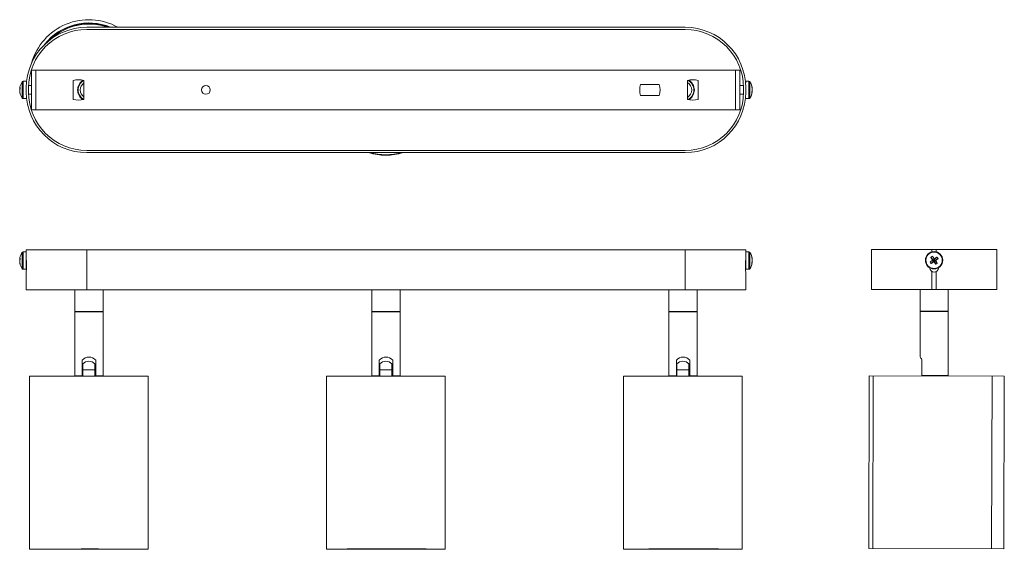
# Model space of a CAD drawing. Header units: millimetres. Extents: x -172 to 283, y -213 to 33.
import ezdxf

# ---------------------------------------------------------------- set-up
doc = ezdxf.new("R2010")
doc.units = ezdxf.units.MM

msp = doc.modelspace()

# ---------------------------------------------------------------- linework, layer by layer
at = {"color": 7, "linetype": 'Continuous', "lineweight": 15}
for p, q in [((135.74, 29), (-141.26, 29)), ((135.74, 28), (-141.26, 28)), ((-166.91, 9.13), (161.09, 9.13)), ((-166.91, 9.13), (-166.91, -9.13)), ((-164.91, 9.13), (-164.91, -9.13)), ((159.09, -9.13), (159.09, 9.13)), ((161.09, -9.13), (161.09, 9.13)), ((-172.06, 0.57), (-172.33, 0.6)), ((-172.33, 0.26), (-172.1, 0.25)), ((-169.26, 4), (-170.75, 4)), ((-169.24, 2), (-169.26, 2)), ((-169.26, 1), (-169.26, -1)), ((-168.26, 1), (-168.26, -1)), ((-166.91, 2), (-168.24, 2)), ((-147.61, 4.36), (-147.61, -4.36)), ((-142.61, -4.36), (-142.61, 4.36)), ((123.75, 2.5), (115.04, 2.5)), ((136.79, 4.36), (136.79, -4.36)), ((141.79, -4.36), (141.79, 4.36)), ((162.72, 2), (161.09, 2)), ((162.74, -1), (162.74, 1)), ((163.74, 2), (163.72, 2)), ((165.22, 4), (163.74, 4)), ((163.74, 4), (163.74, 3.24)), ((163.74, -1), (163.74, 1)), ((166.8, 0.64), (166.73, 0.63)), ((166.8, -0.1), (166.79, 0)), ((-172.29, -0.6), (-172.33, -0.6)), ((-170.75, -4), (-169.26, -4)), ((-169.26, -2), (-169.24, -2)), ((-168.24, -2), (-166.91, -2)), ((115.04, -2.5), (123.75, -2.5)), ((161.09, -2), (162.72, -2)), ((163.72, -2), (163.74, -2)), ((163.74, -4), (165.22, -4)), ((166.8, -0.64), (166.6, -0.62)), ((166.77, -0.1), (166.8, -0.1)), ((161.09, -9.13), (-166.91, -9.13)), ((-141.26, -28), (135.74, -28)), ((-141.26, -29), (135.74, -29)), ((-169.26, -74.95), (-170.75, -74.95)), ((-169.26, -82.95), (-169.26, -73.95)), ((-169.26, -73.95), (163.74, -73.95)), ((-141.26, -73.95), (-141.26, -92.45)), ((135.74, -73.95), (135.74, -92.45)), ((163.74, -73.95), (163.74, -82.95)), ((165.22, -74.95), (163.74, -74.95)), ((221.95, -73.8), (221.95, -92.3)), ((221.95, -73.8), (279.95, -73.8)), ((249.46, -77.47), (250.63, -78.74)), ((250.16, -76.96), (251, -78.47)), ((252.27, -77.3), (251, -78.47)), ((279.95, -73.8), (279.95, -92.3)), ((-172.33, -78.35), (-172.06, -78.38)), ((-172.1, -78.7), (-172.33, -78.69)), ((-172.33, -79.55), (-172.29, -79.55)), ((-169.26, -80.95), (-169.24, -80.95)), ((-169.24, -78.95), (-169.24, -82.45)), ((163.72, -82.45), (163.72, -78.95)), ((163.72, -80.95), (163.74, -80.95)), ((166.6, -79.57), (166.8, -79.6)), ((166.73, -78.32), (166.8, -78.31)), ((166.8, -79.05), (166.77, -79.05)), ((166.8, -79.05), (166.79, -78.95)), ((249.12, -79.58), (250.63, -78.74)), ((249.63, -80.29), (250.9, -79.12)), ((250.31, -78.69), (250.63, -78.74)), ((251, -78.47), (250.63, -78.74)), ((250.9, -79.12), (250.63, -78.74)), ((250.9, -79.12), (250.85, -79.44)), ((250.9, -79.12), (251.27, -78.85)), ((251.74, -80.63), (250.9, -79.12)), ((251, -78.47), (251.05, -78.15)), ((251, -78.47), (251.27, -78.85)), ((252.78, -78.01), (251.27, -78.85)), ((251.6, -78.9), (251.27, -78.85)), ((252.44, -80.12), (251.27, -78.85)), ((-170.75, -82.95), (-169.26, -82.95)), ((-169.26, -84.18), (-169.26, -92.45)), ((163.74, -82.95), (165.22, -82.95)), ((163.74, -84.18), (163.74, -92.45)), ((248.95, -82.3), (248.95, -82.26)), ((249.95, -84.03), (249.95, -92.3)), ((251.95, -84.03), (251.95, -92.3)), ((252.95, -82.26), (252.95, -82.3)), ((-169.26, -92.45), (163.74, -92.45)), ((-146.76, -92.45), (-146.76, -102.45)), ((-133.76, -102.45), (-133.76, -92.45)), ((-9.26, -92.45), (-9.26, -102.45)), ((3.74, -102.45), (3.74, -92.45)), ((128.24, -92.45), (128.24, -102.45)), ((141.24, -102.45), (141.24, -92.45)), ((221.95, -92.3), (279.95, -92.3)), ((244.45, -92.3), (244.45, -102.3)), ((257.45, -102.3), (257.45, -92.3)), ((-133.76, -102.45), (-146.76, -102.45)), ((-146.76, -102.7), (-146.76, -132.2)), ((-146.76, -102.7), (-133.76, -102.7)), ((-146.66, -102.45), (-146.66, -102.7)), ((-133.86, -102.7), (-133.86, -102.45)), ((-133.76, -132.2), (-133.76, -102.7)), ((3.74, -102.45), (-9.26, -102.45)), ((-9.26, -102.7), (-9.26, -132.2)), ((-9.26, -102.7), (3.74, -102.7)), ((-9.16, -102.45), (-9.16, -102.7)), ((3.64, -102.7), (3.64, -102.45)), ((3.74, -132.2), (3.74, -102.7)), ((141.24, -102.45), (128.24, -102.45)), ((128.24, -102.7), (128.24, -132.2)), ((128.24, -102.7), (141.24, -102.7)), ((128.34, -102.45), (128.34, -102.7)), ((141.14, -102.7), (141.14, -102.45)), ((141.24, -132.2), (141.24, -102.7)), ((257.45, -102.3), (244.45, -102.3)), ((244.45, -102.55), (244.45, -123.46)), ((244.45, -102.55), (257.45, -102.55)), ((244.55, -102.3), (244.55, -102.55)), ((257.35, -102.55), (257.35, -102.3)), ((257.45, -132.05), (257.45, -102.55)), ((-143.36, -132.45), (-143.36, -124.98)), ((-143.09, -132.39), (-143.09, -126.74)), ((-137.59, -126.72), (-137.59, -132.39)), ((-137.16, -132.45), (-137.16, -124.98)), ((-5.86, -132.45), (-5.86, -124.98)), ((-5.59, -132.37), (-5.59, -126.74)), ((-0.09, -126.72), (-0.09, -132.37)), ((0.34, -132.45), (0.34, -124.98)), ((131.64, -132.45), (131.64, -124.98)), ((131.91, -132.38), (131.91, -126.74)), ((137.41, -126.72), (137.41, -132.38)), ((137.84, -132.45), (137.84, -124.98)), ((245.24, -132.05), (245.24, -124.83)), ((-137.59, -129.44), (-143.09, -129.44)), ((-0.09, -129.44), (-5.59, -129.44)), ((137.41, -129.44), (131.91, -129.44)), ((245.52, -132.3), (245.24, -132.05)), ((245.24, -132.05), (257.45, -132.05)), ((257.2, -132.3), (257.45, -132.05)), ((-167.84, -132.47), (-167.84, -212.47)), ((-146.76, -132.2), (-146.57, -132.4)), ((-146.76, -132.2), (-143.36, -132.2)), ((-137.16, -132.2), (-133.76, -132.2)), ((-133.96, -132.4), (-133.76, -132.2)), ((-112.84, -212.47), (-112.84, -132.47)), ((-30.34, -132.45), (-30.34, -212.45)), ((-9.26, -132.2), (-9.09, -132.38)), ((-9.26, -132.2), (-5.86, -132.2)), ((0.34, -132.2), (3.74, -132.2)), ((3.56, -132.38), (3.74, -132.2)), ((24.66, -212.45), (24.66, -132.45)), ((107.16, -132.45), (107.16, -212.45)), ((128.24, -132.2), (128.42, -132.38)), ((128.24, -132.2), (131.64, -132.2)), ((137.84, -132.2), (141.24, -132.2)), ((141.06, -132.38), (141.24, -132.2)), ((162.16, -212.45), (162.16, -132.45)), ((220.95, -132.22), (220.74, -212.22)), ((220.95, -132.22), (283.46, -132.38)), ((222.78, -132.22), (222.57, -212.22)), ((257.2, -132.3), (250.17, -132.3)), ((252.92, -132.3), (252.92, -132.3)), ((254.06, -132.31), (254.06, -132.3)), ((277.57, -212.37), (277.78, -132.37)), ((283.25, -212.38), (283.46, -132.38)), ((220.74, -212.22), (283.25, -212.38))]:
    msp.add_line(p, q, dxfattribs=at)
at = {"color": 8, "linetype": 'Continuous', "lineweight": 15}
for p, q in [((-171.14, -3.8), (-171.14, 3.8)), ((-170.75, -4), (-170.75, 4)), ((165.22, 4), (165.22, -4)), ((165.61, 3.8), (165.61, -3.8)), ((-171.14, -82.75), (-171.14, -75.15)), ((-170.75, -82.95), (-170.75, -74.95)), ((165.22, -74.95), (165.22, -82.95)), ((165.61, -75.15), (165.61, -82.75)), ((249.95, -73.8), (249.95, -74.92)), ((251.95, -73.8), (251.95, -74.92))]:
    msp.add_line(p, q, dxfattribs=at)
at = {"color": 7, "linetype": 'Continuous', "lineweight": 15, "flags": 128}
for points in [[(-172.29, 0.6), (-172.31, 0.43), (-172.33, 0.26)], [(-172.29, -78.36), (-172.31, -78.52), (-172.33, -78.69)], [(-166.74, -212.45), (-165.87, -212.44), (-164.76, -212.43), (-163.43, -212.43), (-161.88, -212.42), (-160.13, -212.42), (-158.19, -212.41), (-156.09, -212.41), (-153.84, -212.4), (-151.47, -212.4), (-148.99, -212.4), (-146.43, -212.4), (-143.81, -212.39), (-141.16, -212.39), (-138.51, -212.39), (-135.87, -212.39), (-133.27, -212.4), (-130.74, -212.4), (-128.3, -212.4), (-125.97, -212.4), (-123.77, -212.41), (-121.73, -212.41), (-119.86, -212.42), (-118.19, -212.42), (-116.72, -212.43), (-115.47, -212.43), (-114.45, -212.44), (-113.68, -212.45), (-113.15, -212.45), (-112.88, -212.46), (-112.86, -212.47), (-113.1, -212.48), (-113.6, -212.48), (-114.34, -212.49), (-115.33, -212.5), (-116.55, -212.5), (-117.99, -212.51), (-119.65, -212.51), (-121.49, -212.52), (-123.51, -212.52), (-125.69, -212.53), (-128, -212.53), (-130.43, -212.53), (-132.96, -212.54), (-135.55, -212.54), (-138.18, -212.54), (-140.84, -212.54), (-143.49, -212.54), (-146.11, -212.54), (-148.68, -212.53), (-151.17, -212.53), (-153.56, -212.53), (-155.83, -212.53), (-157.95, -212.52), (-159.9, -212.52), (-161.68, -212.51), (-163.25, -212.51), (-164.61, -212.5), (-165.75, -212.49), (-166.64, -212.49), (-167.29, -212.48), (-167.69, -212.47), (-167.84, -212.47), (-167.72, -212.46), (-167.36, -212.45), (-166.74, -212.45)], [(-165.3, -212.45), (-165.9, -212.45), (-166.24, -212.46), (-166.33, -212.47), (-166.17, -212.47), (-165.74, -212.48), (-165.06, -212.49), (-164.14, -212.49), (-162.98, -212.5), (-161.6, -212.51), (-160, -212.51), (-158.21, -212.52), (-156.24, -212.52), (-154.11, -212.52), (-151.85, -212.53), (-149.47, -212.53), (-147, -212.53), (-144.46, -212.53), (-141.89, -212.53), (-139.3, -212.53), (-136.72, -212.53), (-134.17, -212.53), (-131.69, -212.53), (-129.29, -212.53), (-127, -212.52), (-124.84, -212.52), (-122.84, -212.52), (-121.01, -212.51), (-119.38, -212.51), (-117.95, -212.5), (-116.74, -212.49), (-115.77, -212.49), (-115.05, -212.48), (-114.57, -212.48), (-114.35, -212.47), (-114.39, -212.46), (-114.69, -212.45), (-115.24, -212.45), (-116.04, -212.44), (-117.09, -212.44), (-118.36, -212.43), (-119.85, -212.42), (-121.55, -212.42), (-123.43, -212.41), (-125.48, -212.41), (-127.68, -212.41), (-130, -212.4), (-132.43, -212.4), (-134.94, -212.4), (-137.5, -212.4), (-140.08, -212.4), (-142.67, -212.4), (-145.24, -212.4), (-147.76, -212.4), (-150.2, -212.4), (-152.55, -212.41), (-154.77, -212.41), (-156.85, -212.41), (-158.77, -212.42), (-160.51, -212.42), (-162.04, -212.43), (-163.36, -212.43), (-164.45, -212.44), (-165.3, -212.45)], [(-29.24, -212.43), (-28.37, -212.42), (-27.26, -212.41), (-25.93, -212.41), (-24.38, -212.4), (-22.63, -212.4), (-20.69, -212.39), (-18.59, -212.39), (-16.34, -212.38), (-13.97, -212.38), (-11.49, -212.38), (-8.93, -212.38), (-6.31, -212.37), (-3.66, -212.37), (-1.01, -212.37), (1.63, -212.37), (4.23, -212.38), (6.76, -212.38), (9.2, -212.38), (11.53, -212.38), (13.73, -212.39), (15.77, -212.39), (17.64, -212.4), (19.31, -212.4), (20.78, -212.41), (22.03, -212.42), (23.05, -212.42), (23.82, -212.43), (24.35, -212.44), (24.62, -212.44), (24.64, -212.45), (24.4, -212.46), (23.9, -212.46), (23.16, -212.47), (22.17, -212.48), (20.95, -212.48), (19.51, -212.49), (17.85, -212.49), (16.01, -212.5), (13.99, -212.5), (11.81, -212.51), (9.5, -212.51), (7.07, -212.51), (4.54, -212.52), (1.95, -212.52), (-0.68, -212.52), (-3.34, -212.52), (-5.99, -212.52), (-8.61, -212.52), (-11.18, -212.52), (-13.67, -212.51), (-16.06, -212.51), (-18.33, -212.51), (-20.45, -212.5), (-22.4, -212.5), (-24.18, -212.49), (-25.75, -212.49), (-27.11, -212.48), (-28.25, -212.47), (-29.14, -212.47), (-29.79, -212.46), (-30.19, -212.45), (-30.34, -212.45), (-30.22, -212.44), (-29.86, -212.43), (-29.24, -212.43)], [(-27.8, -212.43), (-28.4, -212.43), (-28.74, -212.44), (-28.83, -212.45), (-28.67, -212.45), (-28.24, -212.46), (-27.56, -212.47), (-26.64, -212.47), (-25.48, -212.48), (-24.1, -212.49), (-22.5, -212.49), (-20.71, -212.5), (-18.74, -212.5), (-16.61, -212.5), (-14.35, -212.51), (-11.97, -212.51), (-9.5, -212.51), (-6.96, -212.51), (-4.39, -212.51), (-1.8, -212.51), (0.78, -212.51), (3.33, -212.51), (5.81, -212.51), (8.21, -212.51), (10.5, -212.5), (12.66, -212.5), (14.66, -212.5), (16.49, -212.49), (18.12, -212.49), (19.55, -212.48), (20.76, -212.47), (21.73, -212.47), (22.45, -212.46), (22.93, -212.46), (23.15, -212.45), (23.11, -212.44), (22.81, -212.43), (22.26, -212.43), (21.46, -212.42), (20.41, -212.42), (19.14, -212.41), (17.65, -212.4), (15.95, -212.4), (14.07, -212.39), (12.02, -212.39), (9.82, -212.39), (7.5, -212.38), (5.07, -212.38), (2.56, -212.38), (0, -212.38), (-2.58, -212.38), (-5.17, -212.38), (-7.74, -212.38), (-10.26, -212.38), (-12.7, -212.38), (-15.05, -212.39), (-17.27, -212.39), (-19.35, -212.39), (-21.27, -212.4), (-23.01, -212.4), (-24.54, -212.41), (-25.86, -212.41), (-26.95, -212.42), (-27.8, -212.43)], [(108.26, -212.43), (109.13, -212.42), (110.24, -212.42), (111.57, -212.41), (113.12, -212.41), (114.87, -212.4), (116.81, -212.4), (118.91, -212.39), (121.16, -212.39), (123.53, -212.38), (126.01, -212.38), (128.57, -212.38), (131.19, -212.38), (133.84, -212.38), (136.49, -212.38), (139.13, -212.38), (141.73, -212.38), (144.26, -212.38), (146.7, -212.39), (149.03, -212.39), (151.23, -212.39), (153.27, -212.4), (155.14, -212.4), (156.81, -212.41), (158.28, -212.41), (159.53, -212.42), (160.55, -212.43), (161.32, -212.43), (161.85, -212.44), (162.12, -212.45), (162.14, -212.45), (161.9, -212.46), (161.4, -212.47), (160.66, -212.47), (159.67, -212.48), (158.45, -212.49), (157.01, -212.49), (155.35, -212.5), (153.51, -212.5), (151.49, -212.51), (149.31, -212.51), (147, -212.52), (144.57, -212.52), (142.04, -212.52), (139.45, -212.52), (136.82, -212.52), (134.16, -212.52), (131.51, -212.52), (128.89, -212.52), (126.32, -212.52), (123.83, -212.52), (121.44, -212.51), (119.17, -212.51), (117.05, -212.51), (115.1, -212.5), (113.32, -212.5), (111.75, -212.49), (110.39, -212.48), (109.25, -212.48), (108.36, -212.47), (107.71, -212.47), (107.31, -212.46), (107.16, -212.45), (107.28, -212.44), (107.64, -212.44), (108.26, -212.43)], [(109.7, -212.43), (109.1, -212.44), (108.76, -212.45), (108.67, -212.45), (108.83, -212.46), (109.26, -212.47), (109.94, -212.47), (110.86, -212.48), (112.02, -212.48), (113.4, -212.49), (115, -212.5), (116.79, -212.5), (118.76, -212.51), (120.89, -212.51), (123.15, -212.51), (125.53, -212.52), (128, -212.52), (130.54, -212.52), (133.11, -212.52), (135.7, -212.52), (138.28, -212.52), (140.83, -212.52), (143.31, -212.52), (145.71, -212.51), (148, -212.51), (150.16, -212.51), (152.16, -212.5), (153.99, -212.5), (155.62, -212.49), (157.05, -212.49), (158.26, -212.48), (159.23, -212.47), (159.95, -212.47), (160.43, -212.46), (160.65, -212.45), (160.61, -212.45), (160.31, -212.44), (159.76, -212.43), (158.96, -212.43), (157.91, -212.42), (156.64, -212.41), (155.15, -212.41), (153.45, -212.4), (151.57, -212.4), (149.52, -212.39), (147.32, -212.39), (145, -212.39), (142.57, -212.39), (140.06, -212.38), (137.5, -212.38), (134.92, -212.38), (132.33, -212.38), (129.76, -212.38), (127.24, -212.39), (124.8, -212.39), (122.45, -212.39), (120.23, -212.39), (118.15, -212.4), (116.23, -212.4), (114.49, -212.41), (112.96, -212.41), (111.64, -212.42), (110.55, -212.43), (109.7, -212.43)]]:
    msp.add_lwpolyline(points, dxfattribs=at)
at = {"color": 7, "linetype": 'Continuous', "lineweight": 15}
for centre, radius in [((-86.11, 0), 2), ((250.95, -78.8), 4), ((250.95, -78.8), 3.8)]:
    msp.add_circle(centre, radius, dxfattribs=at)
for centre, radius, start, end in [((-140.34, 5.01), 27.5, 60.7277, 164.2827), ((-141.26, 1), 28, 90, 180), ((-141.26, 1), 27, 90, 180), ((-140.34, 5.01), 26, 67.3138, 141.8459), ((-140.34, 4.8), 26, 68.5498, 139.2128), ((-140.34, 5.01), 25.5, 90, 133.138), ((-140.34, 5.01), 25.5, 70.208, 90), ((135.74, 1), 28, 0, 90), ((135.74, 1), 27, 0, 90), ((-145.11, -4.55), 9.25, 74.328, 105.672), ((139.29, -4.55), 9.25, 74.328, 105.672), ((-166.77, 0.17), 5.57, 169.1299, 175.6251), ((-171.26, 0.37), 1.1, 136.0708, 167.6305), ((-171.01, -0.55), 1.35, 140.2172, 167.6717), ((-171.23, 0.47), 1.12, 191.016, 204.9561), ((-165.86, 0), 6.5, 144.217, 169.1274), ((-165.36, 0.72), 6.7, 176.5416, 183.4584), ((-170.75, 3.52), 0.48, 90, 144.217), ((-140.26, 0), 5.25, 121.7683, 238.2317), ((-140.26, 0), 5, 118.9178, 241.0822), ((-140.26, 0), 4, 125.8567, 234.1433), ((123.95, 0), 9.25, 164.328, 195.672), ((114.84, 0), 9.25, 344.328, 15.672), ((134.74, 0), 4, 300.9467, 59.0533), ((134.74, 0), 5, 297.7056, 62.2944), ((134.74, 0), 5.25, 300.8027, 59.1973), ((165.22, 3.52), 0.48, 35.783, 90), ((160.34, 0), 6.5, 6.9515, 35.783), ((162.57, 0.27), 4.25, 5.0416, 21.5571), ((163.87, 1.58), 2.66, 354.511, 5.489), ((162.25, -0.3), 4.58, 5.1067, 20.8347), ((164.18, 0.44), 2.64, 332.3163, 352.6782), ((-166.55, 0.19), 5.8, 184.4035, 198.4582), ((-166.78, -0.18), 5.56, 184.3689, 198.8135), ((-165.86, 0), 6.5, 190.8726, 215.783), ((-170.99, -1.81), 1.07, 171.3211, 188.6789), ((-170.75, -3.52), 0.48, 215.783, 270), ((-141.26, -1), 28, 180, 270), ((-141.26, -1), 27, 180, 270), ((-145.11, 4.55), 9.25, 254.328, 285.672), ((135.74, -1), 27, 270, 0), ((135.74, -1), 28, 270, 0), ((139.29, 4.55), 9.25, 254.328, 285.672), ((165.22, -3.52), 0.48, 270, 324.217), ((160.34, 0), 6.5, 324.217, 353.0485), ((164.51, -0.35), 2.31, 330.5351, 352.7909), ((161.43, -1.14), 5.11, 356.0377, 3.9623), ((162.37, 0.28), 4.45, 348.096, 354.9994), ((-2.84, -2.71), 27.5, 252.9598, 287.0402), ((-2.84, -2.5), 27.5, 254.5283, 285.4717), ((-165.86, -78.95), 6.5, 144.217, 169.1274), ((-170.75, -75.43), 0.48, 90, 144.217), ((165.22, -75.43), 0.48, 35.783, 90), ((160.34, -78.95), 6.5, 6.9515, 35.783), ((162.57, -78.68), 4.25, 5.0416, 21.5571), ((163.87, -77.37), 2.66, 354.511, 5.489), ((255.46, -85.05), 9.67, 123.2454, 128.4059), ((303.24, -41), 64.99, 214.142, 215.4523), ((198.61, -116.53), 64.99, 36.199, 37.5093), ((288.75, -131.09), 64.99, 124.142, 125.4523), ((244.7, -83.31), 9.67, 33.2454, 38.4059), ((-166.77, -78.78), 5.57, 169.1299, 175.6251), ((-171.26, -78.59), 1.1, 136.0708, 167.6305), ((-171.01, -79.5), 1.35, 140.2172, 167.6717), ((-171.23, -78.48), 1.12, 191.016, 204.9561), ((-166.55, -78.76), 5.8, 184.4035, 198.4582), ((-166.78, -79.13), 5.56, 184.3689, 198.8135), ((-165.86, -78.95), 6.5, 190.8726, 215.783), ((-165.36, -78.23), 6.7, 176.5416, 183.4584), ((-170.99, -80.76), 1.07, 171.3211, 188.6789), ((160.34, -78.95), 6.5, 324.217, 353.0485), ((162.25, -79.25), 4.58, 5.1067, 20.8347), ((164.18, -78.51), 2.64, 332.3163, 352.6782), ((164.51, -79.31), 2.31, 330.5351, 352.7909), ((161.43, -80.09), 5.11, 356.0377, 3.9623), ((162.37, -78.67), 4.45, 348.096, 354.9994), ((288.69, -131.13), 64.99, 126.199, 127.5093), ((257.2, -74.28), 9.67, 213.2454, 218.4059), ((213.15, -26.5), 64.99, 304.142, 305.4523), ((303.29, -41.06), 64.99, 216.199, 217.5093), ((213.21, -26.46), 64.99, 306.199, 307.5093), ((198.66, -116.59), 64.99, 34.142, 35.4523), ((246.44, -72.54), 9.67, 303.2454, 308.4059), ((-170.75, -82.47), 0.48, 215.783, 270), ((-456.47, -80.35), 287.23, 359.2364, 359.5819), ((623.83, -78.57), 460.13, 180.483, 180.6987), ((165.22, -82.47), 0.48, 270, 324.217), ((250.95, -82.3), 2, 180, 0), ((-140.26, -127.8), 4.19, 42.2605, 137.7395), ((-140.35, -129.38), 3.82, 89.7925, 135.9734), ((-140.33, -129.41), 3.85, 44.2776, 90.046), ((-2.76, -127.8), 4.19, 42.2605, 137.7395), ((-2.85, -129.38), 3.82, 89.7925, 135.9734), ((-2.83, -129.41), 3.85, 44.2776, 90.046), ((134.74, -127.8), 4.19, 42.2605, 137.7395), ((134.65, -129.38), 3.82, 89.7925, 135.9734), ((134.67, -129.41), 3.85, 44.2776, 90.046), ((232.08, -131.46), 14.74, 26.7635, 32.9142), ((-166.87, -154.86), 22.41, 89.6462, 92.4643), ((-141.57, -4858.09), 4725.71, 89.65168, 90.30516), ((-29.37, -154.84), 22.41, 89.6462, 92.4643), ((-4.07, -4858.07), 4725.71, 89.65168, 90.30516), ((108.13, -154.85), 22.41, 89.6462, 92.4643), ((133.43, -4858.07), 4725.71, 89.65168, 90.30516)]:
    msp.add_arc(centre, radius, start, end, dxfattribs=at)

doc.saveas('drawing.dxf')
